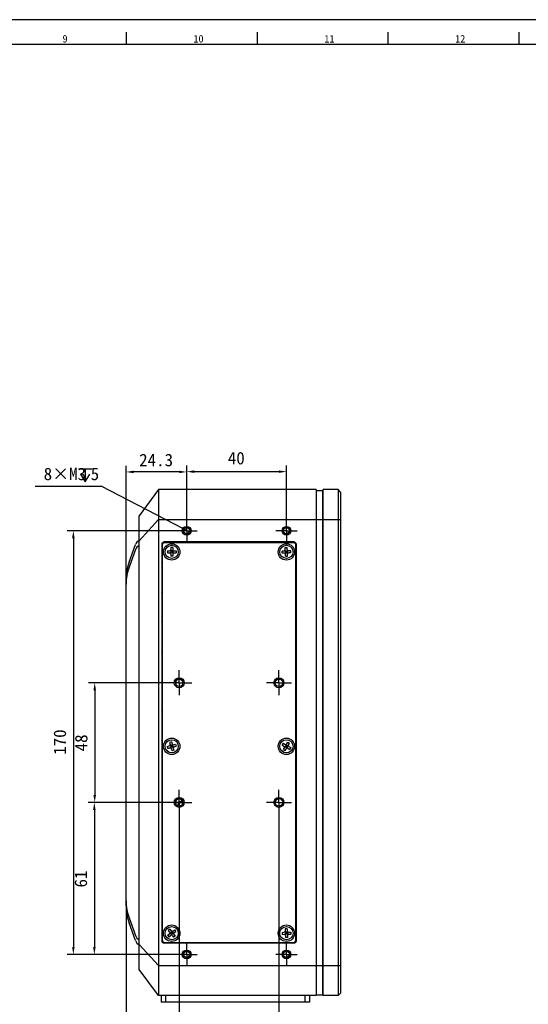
# Model space of a CAD drawing. Header units: millimetres. Extents: x 0 to 2731, y -3524 to -2222.
# Tile 17 of 221: x 430 to 634, y -3325 to -2930. Entities that reach past the tile are written whole.
import ezdxf

# ---------------------------------------------------------------- set-up
doc = ezdxf.new("R2010")
doc.units = ezdxf.units.MM
doc.header["$LTSCALE"] = 46.255
doc.header["$PDMODE"] = 3
doc.header["$PDSIZE"] = 8
doc.linetypes.add('CENTER', pattern=[0.6, 0.375, -0.075, 0.075, -0.075])
doc.layers.get('0').update_dxf_attribs({"linetype": 'CONTINUOUS'})
doc.layers.get('Defpoints').update_dxf_attribs({"linetype": 'CONTINUOUS'})
for name, color, linetype in [('00_COMPONENTS', 7, 'CONTINUOUS'), ('03_ALL_AXES', 7, 'CONTINUOUS'), ('51__DRAFT_DIMS', 7, 'CONTINUOUS')]:
    doc.layers.add(name, color=color, linetype=linetype)
doc.styles.get("Standard").update_dxf_attribs({"font": 'simfang.ttf'})
doc.styles.add('TEXTSTYLE_2', font='simfang.ttf')
doc.styles.add('TEXTSTYLE_4', font='simfang.ttf')
doc.dimstyles.new('DIMSTYLE_1', dxfattribs={"dimtxt": 5, "dimasz": 3, "dimexe": 2.5, "dimexo": 0.5, "dimgap": 1.25, "dimtad": 1, "dimdec": 1, "dimdsep": 46, "dimtxsty": 'Standard', "dimblk": '_FILLED', "dimblk1": '_FILLED', "dimblk2": '_FILLED', "dimcen": 0.09, "dimclrt": 3, "dimazin": 2, "dimtp": 0.5, "dimtm": 0.5, "dimtfac": 1, "dimtdec": 1, "dimtofl": 0, "dimtmove": 0, "dimatfit": 3, "dimldrblk": '_FILLED', "dimfxl": 1, "dimtolj": 1, "dimarcsym": 0})
doc.dimstyles.new('DIMSTYLE_3', dxfattribs={"dimtxt": 5, "dimasz": 3, "dimexe": 2.5, "dimexo": 0.5, "dimgap": 1.25, "dimtad": 1, "dimdsep": 46, "dimtxsty": 'Standard', "dimblk": '_FILLED', "dimblk1": '_FILLED', "dimblk2": '_FILLED', "dimcen": 0.09, "dimclrt": 3, "dimazin": 2, "dimtp": 0.3, "dimtm": 0.3, "dimtfac": 1, "dimtofl": 0, "dimtmove": 0, "dimatfit": 3, "dimldrblk": '_FILLED', "dimfxl": 1, "dimtolj": 1, "dimarcsym": 0})
doc.dimstyles.new('DIMSTYLE_4', dxfattribs={"dimtxt": 5, "dimasz": 3, "dimexe": 2.5, "dimexo": 0.5, "dimtad": 1, "dimdsep": 46, "dimtxsty": 'Standard', "dimblk": '_FILLED', "dimblk1": '_FILLED', "dimblk2": '_FILLED', "dimcen": 0.09, "dimclrt": 3, "dimazin": 2, "dimtp": 0.1, "dimtm": 0.1, "dimtfac": 1, "dimtofl": 0, "dimtmove": 0, "dimatfit": 1, "dimldrblk": '_FILLED', "dimfxl": 1, "dimtolj": 1, "dimarcsym": 0})
doc.dimstyles.new('DIMSTYLE_5', dxfattribs={"dimtxt": 3, "dimasz": 3, "dimexe": 2.5, "dimexo": 0.5, "dimgap": 0.75, "dimtad": 1, "dimdsep": 46, "dimtxsty": 'Standard', "dimblk": '_FILLED', "dimblk1": '_FILLED', "dimblk2": '_FILLED', "dimcen": 0.09, "dimclrt": 3, "dimazin": 2, "dimtp": 0.1, "dimtm": 0.1, "dimtfac": 1, "dimtofl": 0, "dimtmove": 0, "dimatfit": 3, "dimldrblk": '_FILLED', "dimfxl": 1, "dimtolj": 1, "dimarcsym": 0})

# ---------------------------------------------------------------- blocks, each defined once
blk = doc.blocks.new('_FILLED')
at = {"color": 0, "linetype": 'ByBlock'}
blk.add_solid([(0, 0), (-1, 0.17), (-1, -0.17)], dxfattribs=at)
blk = doc.blocks.new('*D264')
at = {"layer": '51__DRAFT_DIMS', "color": 0, "lineweight": -2}
for p, q in [((497.13, -3131.11), (497.13, -3108.83)), ((537.13, -3131.11), (537.13, -3108.83)), ((500.13, -3111.33), (534.13, -3111.33))]:
    blk.add_line(p, q, dxfattribs=at)
at = {"layer": 'Defpoints', "color": 0}
for p in [(537.13, -3111.33), (497.13, -3131.61), (537.13, -3131.61)]:
    blk.add_point(p, dxfattribs=at)
at = {"layer": '51__DRAFT_DIMS', "color": 0, "linetype": 'ByBlock', "lineweight": -2, "xscale": 3, "yscale": 3, "zscale": 3, "rotation": 180}
blk.add_blockref('_FILLED', (497.13, -3111.33), dxfattribs=at)
at = {"layer": '51__DRAFT_DIMS', "color": 0, "linetype": 'ByBlock', "lineweight": -2, "xscale": 3, "yscale": 3, "zscale": 3}
blk.add_blockref('_FILLED', (537.13, -3111.33), dxfattribs=at)
at = {"layer": '51__DRAFT_DIMS', "color": 3, "insert": (517.02, -3103.41), "char_height": 5, "attachment_point": 2, "line_spacing_factor": 0.9}
blk.add_mtext('\\A1;40', dxfattribs=at)
blk = doc.blocks.new('*D265')
at = {"layer": '51__DRAFT_DIMS', "color": 0, "lineweight": -2}
for p, q in [((493.37, -3135.04), (449.17, -3135.04)), ((451.67, -3138.04), (451.67, -3302.04)), ((492.85, -3305.04), (449.17, -3305.04))]:
    blk.add_line(p, q, dxfattribs=at)
at = {"layer": 'Defpoints', "color": 0}
for p in [(493.87, -3135.04), (451.67, -3305.04), (493.35, -3305.04)]:
    blk.add_point(p, dxfattribs=at)
at = {"layer": '51__DRAFT_DIMS', "color": 0, "linetype": 'ByBlock', "lineweight": -2, "xscale": 3, "yscale": 3, "zscale": 3}
for p, rotation in [((451.67, -3135.04), 90), ((451.67, -3305.04), 270)]:
    blk.add_blockref('_FILLED', p, dxfattribs=dict(at, rotation=rotation))
at = {"layer": '51__DRAFT_DIMS', "color": 3, "insert": (443.75, -3219.85), "char_height": 5, "attachment_point": 2, "rotation": 90, "line_spacing_factor": 0.9}
blk.add_mtext('\\A1;170', dxfattribs=at)
blk = doc.blocks.new('*D266')
at = {"layer": '51__DRAFT_DIMS', "color": 0, "lineweight": -2}
for p, q in [((489.32, -3196.04), (457.74, -3196.04)), ((460.24, -3199.04), (460.24, -3241.04)), ((489.32, -3244.04), (457.74, -3244.04))]:
    blk.add_line(p, q, dxfattribs=at)
at = {"layer": 'Defpoints', "color": 0}
for p in [(489.82, -3196.04), (460.24, -3244.04), (489.82, -3244.04)]:
    blk.add_point(p, dxfattribs=at)
at = {"layer": '51__DRAFT_DIMS', "color": 0, "linetype": 'ByBlock', "lineweight": -2, "xscale": 3, "yscale": 3, "zscale": 3}
for p, rotation in [((460.24, -3196.04), 90), ((460.24, -3244.04), 270)]:
    blk.add_blockref('_FILLED', p, dxfattribs=dict(at, rotation=rotation))
at = {"layer": '51__DRAFT_DIMS', "color": 3, "insert": (452.32, -3220.17), "char_height": 5, "attachment_point": 2, "rotation": 90, "line_spacing_factor": 0.9}
blk.add_mtext('\\A1;48', dxfattribs=at)
blk = doc.blocks.new('*D267')
at = {"layer": '51__DRAFT_DIMS', "color": 0, "lineweight": -2}
for p, q in [((490.57, -3244.04), (457.59, -3244.04)), ((460.09, -3247.04), (460.09, -3302.04)), ((493.58, -3305.04), (457.59, -3305.04))]:
    blk.add_line(p, q, dxfattribs=at)
at = {"layer": 'Defpoints', "color": 0}
for p in [(491.07, -3244.04), (460.09, -3305.04), (494.08, -3305.04)]:
    blk.add_point(p, dxfattribs=at)
at = {"layer": '51__DRAFT_DIMS', "color": 0, "linetype": 'ByBlock', "lineweight": -2, "xscale": 3, "yscale": 3, "zscale": 3}
for p, rotation in [((460.09, -3244.04), 90), ((460.09, -3305.04), 270)]:
    blk.add_blockref('_FILLED', p, dxfattribs=dict(at, rotation=rotation))
at = {"layer": '51__DRAFT_DIMS', "color": 3, "insert": (452.17, -3274.79), "char_height": 5, "attachment_point": 2, "rotation": 90, "line_spacing_factor": 0.9}
blk.add_mtext('\\A1;61', dxfattribs=at)
blk = doc.blocks.new('*D268')
at = {"layer": '51__DRAFT_DIMS', "color": 0, "lineweight": -2}
for p, q in [((494.13, -3247.68), (494.13, -3340.46)), ((472.83, -3284.09), (472.83, -3340.46)), ((491.13, -3337.96), (475.83, -3337.96))]:
    blk.add_line(p, q, dxfattribs=at)
at = {"layer": 'Defpoints', "color": 0}
for p in [(494.13, -3247.18), (472.83, -3283.59), (472.83, -3337.96)]:
    blk.add_point(p, dxfattribs=at)
at = {"layer": '51__DRAFT_DIMS', "color": 0, "linetype": 'ByBlock', "lineweight": -2, "xscale": 3, "yscale": 3, "zscale": 3, "rotation": 180}
blk.add_blockref('_FILLED', (472.83, -3337.96), dxfattribs=at)
at = {"layer": '51__DRAFT_DIMS', "color": 0, "linetype": 'ByBlock', "lineweight": -2, "xscale": 3, "yscale": 3, "zscale": 3}
blk.add_blockref('_FILLED', (494.13, -3337.96), dxfattribs=at)
at = {"layer": '51__DRAFT_DIMS', "color": 3, "insert": (483.37, -3330.67), "char_height": 5, "attachment_point": 2, "line_spacing_factor": 0.9}
blk.add_mtext('\\A1;21.3', dxfattribs=at)
blk = doc.blocks.new('*D269')
at = {"layer": '51__DRAFT_DIMS', "color": 0, "lineweight": -2}
for p, q in [((494.13, -3247.17), (494.13, -3340.79)), ((534.13, -3248.97), (534.13, -3340.79)), ((531.13, -3338.29), (497.13, -3338.29))]:
    blk.add_line(p, q, dxfattribs=at)
at = {"layer": 'Defpoints', "color": 0}
for p in [(494.13, -3246.67), (534.13, -3248.47), (494.13, -3338.29)]:
    blk.add_point(p, dxfattribs=at)
at = {"layer": '51__DRAFT_DIMS', "color": 0, "linetype": 'ByBlock', "lineweight": -2, "xscale": 3, "yscale": 3, "zscale": 3, "rotation": 180}
blk.add_blockref('_FILLED', (494.13, -3338.29), dxfattribs=at)
at = {"layer": '51__DRAFT_DIMS', "color": 0, "linetype": 'ByBlock', "lineweight": -2, "xscale": 3, "yscale": 3, "zscale": 3}
blk.add_blockref('_FILLED', (534.13, -3338.29), dxfattribs=at)
at = {"layer": '51__DRAFT_DIMS', "color": 3, "insert": (514.02, -3330.37), "char_height": 5, "attachment_point": 2, "line_spacing_factor": 0.9}
blk.add_mtext('\\A1;40', dxfattribs=at)
blk = doc.blocks.new('*D270')
at = {"layer": '51__DRAFT_DIMS', "color": 0, "lineweight": -2}
for p, q in [((472.83, -3155.99), (472.83, -3108.95)), ((497.13, -3131.87), (497.13, -3108.95)), ((494.13, -3111.45), (475.83, -3111.45))]:
    blk.add_line(p, q, dxfattribs=at)
at = {"layer": 'Defpoints', "color": 0}
for p in [(472.83, -3111.45), (497.13, -3132.37), (472.83, -3156.49)]:
    blk.add_point(p, dxfattribs=at)
at = {"layer": '51__DRAFT_DIMS', "color": 0, "linetype": 'ByBlock', "lineweight": -2, "xscale": 3, "yscale": 3, "zscale": 3, "rotation": 180}
blk.add_blockref('_FILLED', (472.83, -3111.45), dxfattribs=at)
at = {"layer": '51__DRAFT_DIMS', "color": 0, "linetype": 'ByBlock', "lineweight": -2, "xscale": 3, "yscale": 3, "zscale": 3}
blk.add_blockref('_FILLED', (497.13, -3111.45), dxfattribs=at)
at = {"layer": '51__DRAFT_DIMS', "color": 3, "insert": (484.87, -3104.16), "char_height": 5, "attachment_point": 2, "line_spacing_factor": 0.9}
blk.add_mtext('\\A1;24.3', dxfattribs=at)
blk = doc.blocks.new('*D271')
at = {"layer": '51__DRAFT_DIMS', "color": 0, "lineweight": -2}
for p in [(436.34, -3117.16), (495.8, -3134.34)]:
    blk.add_line(p, (462.78, -3117.16), dxfattribs=at)
at = {"layer": 'Defpoints', "color": 0}
for p in [(495.8, -3134.34), (498.46, -3135.73)]:
    blk.add_point(p, dxfattribs=at)
at = {"layer": '51__DRAFT_DIMS', "color": 0, "linetype": 'ByBlock', "lineweight": -2, "xscale": 3, "yscale": 3, "zscale": 3, "rotation": 332.4968346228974}
blk.add_blockref('_FILLED', (498.46, -3135.73), dxfattribs=at)
at = {"layer": '51__DRAFT_DIMS', "color": 3, "insert": (462.03, -3109.74), "char_height": 5, "attachment_point": 3, "line_spacing_factor": 0.9}
blk.add_mtext('\\A1;8×M3{\\Fgdt|c0; }5', dxfattribs=at)

msp = doc.modelspace()

# ---------------------------------------------------------------- linework, layer by layer
at = {"color": 7}
for p, q in [((841, -2929.984), (0, -2929.984)), ((473, -2939.984), (473, -2934.984)), ((525.5, -2939.984), (525.5, -2934.984)), ((578, -2939.984), (578, -2934.984)), ((630.5, -2939.984), (630.5, -2934.984)), ((831, -2939.984), (25, -2939.984))]:
    msp.add_line(p, q, dxfattribs=at)
at = {"layer": '00_COMPONENTS', "color": 7}
for p, q in [((485.827, -3118.538), (478.127, -3129.038)), ((485.827, -3118.538), (485.827, -3321.538)), ((549.127, -3118.538), (485.827, -3118.538)), ((549.127, -3118.538), (549.127, -3321.538)), ((549.227, -3119.738), (549.127, -3119.738)), ((549.227, -3321.238), (549.227, -3118.838)), ((549.227, -3118.838), (551.727, -3118.838)), ((551.727, -3321.238), (551.727, -3118.838)), ((551.827, -3119.738), (551.727, -3119.738)), ((551.827, -3321.538), (551.827, -3118.538)), ((557.827, -3118.538), (551.827, -3118.538)), ((557.827, -3118.538), (557.827, -3321.538)), ((558.827, -3119.538), (557.827, -3118.538)), ((558.827, -3119.538), (558.827, -3320.538)), ((478.127, -3311.038), (478.127, -3129.038)), ((474.033, -3147.646), (476.6, -3140.593)), ((487.127, -3140.538), (487.127, -3299.538)), ((487.327, -3140.838), (487.327, -3299.238)), ((540.127, -3139.538), (488.127, -3139.538)), ((539.927, -3139.838), (488.327, -3139.838)), ((540.927, -3299.238), (540.927, -3140.838)), ((541.127, -3299.538), (541.127, -3140.538)), ((476.6, -3142.593), (474.033, -3149.646)), ((489.38, -3143.124), (489.374, -3143.924)), ((489.374, -3143.924), (490.224, -3143.931)), ((489.38, -3143.124), (490.23, -3143.131)), ((489.407, -3143.124), (489.401, -3143.924)), ((490.576, -3144.08), (491.677, -3142.996)), ((490.585, -3142.987), (491.669, -3144.088)), ((490.72, -3144.435), (490.713, -3145.284)), ((490.73, -3143.135), (490.724, -3143.935)), ((491.524, -3143.941), (490.724, -3143.935)), ((491.527, -3143.541), (490.727, -3143.535)), ((491.53, -3143.141), (490.73, -3143.135)), ((490.741, -3141.785), (490.734, -3142.635)), ((491.54, -3141.818), (490.74, -3141.812)), ((491.54, -3141.791), (490.741, -3141.785)), ((491.13, -3143.138), (491.124, -3143.938)), ((491.52, -3144.441), (491.513, -3145.291)), ((491.53, -3143.141), (491.524, -3143.941)), ((491.54, -3141.791), (491.534, -3142.641)), ((492.024, -3143.945), (492.874, -3143.951)), ((492.03, -3143.145), (492.88, -3143.151)), ((492.852, -3143.151), (492.846, -3143.951)), ((492.88, -3143.151), (492.874, -3143.951)), ((536.208, -3143.182), (535.359, -3143.223)), ((535.398, -3144.022), (535.359, -3143.223)), ((535.426, -3144.021), (535.387, -3143.222)), ((536.247, -3143.981), (535.398, -3144.022)), ((536.554, -3143.018), (537.699, -3144.057)), ((536.607, -3144.11), (537.646, -3142.965)), ((536.642, -3141.809), (537.441, -3141.77)), ((536.684, -3142.658), (536.642, -3141.809)), ((536.644, -3141.837), (537.443, -3141.798)), ((536.708, -3143.158), (537.507, -3143.119)), ((536.747, -3143.957), (536.708, -3143.158)), ((536.727, -3143.557), (537.526, -3143.518)), ((536.747, -3143.957), (537.546, -3143.918)), ((536.812, -3145.305), (536.771, -3144.456)), ((537.146, -3143.937), (537.107, -3143.138)), ((537.483, -3142.619), (537.441, -3141.77)), ((537.546, -3143.918), (537.507, -3143.119)), ((537.611, -3145.266), (537.57, -3144.417)), ((538.855, -3143.053), (538.006, -3143.094)), ((538.894, -3143.852), (538.045, -3143.894)), ((538.867, -3143.854), (538.828, -3143.055)), ((538.894, -3143.852), (538.855, -3143.053)), ((491.513, -3145.263), (490.713, -3145.257)), ((491.513, -3145.291), (490.713, -3145.284)), ((536.811, -3145.278), (537.61, -3145.239)), ((536.812, -3145.305), (537.611, -3145.266)), ((472.827, -3285.589), (472.827, -3154.487)), ((492.927, -3196.934), (492.927, -3195.141)), ((491.048, -3219.744), (490.277, -3219.956)), ((491.056, -3219.771), (490.284, -3219.983)), ((491.048, -3219.744), (491.274, -3220.564)), ((537.238, -3220.559), (537.668, -3219.826)), ((537.655, -3219.85), (538.344, -3220.255)), ((537.668, -3219.826), (538.358, -3220.231)), ((489.333, -3221.616), (490.153, -3221.391)), ((489.333, -3221.616), (489.546, -3222.387)), ((489.36, -3221.609), (489.572, -3222.38)), ((489.546, -3222.387), (490.365, -3222.162)), ((490.277, -3219.956), (490.502, -3220.776)), ((490.455, -3221.156), (491.799, -3221.92)), ((491.406, -3221.046), (490.635, -3221.258)), ((490.635, -3221.258), (490.847, -3222.029)), ((491.512, -3221.432), (490.741, -3221.644)), ((490.745, -3222.209), (491.509, -3220.866)), ((491.619, -3221.817), (490.847, -3222.029)), ((490.98, -3222.512), (491.205, -3223.331)), ((491.021, -3221.152), (491.233, -3221.923)), ((491.969, -3223.092), (491.198, -3223.305)), ((491.977, -3223.119), (491.205, -3223.331)), ((491.406, -3221.046), (491.619, -3221.817)), ((491.751, -3222.299), (491.977, -3223.119)), ((491.888, -3220.913), (492.708, -3220.688)), ((492.101, -3221.685), (492.92, -3221.459)), ((492.682, -3220.695), (492.894, -3221.466)), ((492.708, -3220.688), (492.92, -3221.459)), ((535.821, -3220.306), (535.415, -3220.996)), ((535.415, -3220.996), (536.148, -3221.427)), ((535.844, -3220.32), (535.439, -3221.01)), ((535.821, -3220.306), (536.553, -3220.737)), ((535.895, -3222.844), (536.326, -3222.111)), ((535.895, -3222.844), (536.585, -3223.249)), ((535.909, -3222.82), (536.599, -3223.226)), ((536.379, -3221.732), (537.875, -3221.343)), ((536.985, -3220.99), (536.579, -3221.68)), ((536.579, -3221.68), (537.269, -3222.085)), ((536.585, -3223.249), (537.016, -3222.516)), ((536.782, -3221.335), (537.472, -3221.74)), ((537.329, -3221.193), (536.924, -3221.883)), ((537.321, -3222.286), (536.932, -3220.79)), ((536.985, -3220.99), (537.674, -3221.395)), ((537.674, -3221.395), (537.269, -3222.085)), ((537.7, -3222.338), (538.433, -3222.769)), ((537.928, -3220.964), (538.358, -3220.231)), ((538.105, -3221.649), (538.838, -3222.079)), ((538.815, -3222.065), (538.409, -3222.755)), ((538.838, -3222.079), (538.433, -3222.769)), ((492.927, -3244.934), (492.927, -3243.141)), ((474.033, -3290.429), (476.6, -3297.483)), ((476.6, -3299.483), (474.033, -3292.429)), ((490.371, -3294.909), (489.739, -3295.399)), ((490.388, -3294.931), (489.755, -3295.421)), ((490.371, -3294.909), (490.892, -3295.581)), ((537.445, -3294.771), (536.646, -3294.808)), ((536.646, -3294.808), (536.685, -3295.657)), ((537.446, -3294.798), (536.647, -3294.836)), ((537.445, -3294.771), (537.485, -3295.62)), ((489.498, -3297.293), (490.17, -3296.773)), ((489.498, -3297.293), (489.989, -3297.926)), ((489.52, -3297.277), (490.01, -3297.909)), ((489.739, -3295.399), (490.259, -3296.071)), ((489.989, -3297.926), (490.66, -3297.405)), ((490.36, -3296.44), (491.893, -3296.635)), ((491.198, -3295.976), (490.566, -3296.467)), ((490.566, -3296.467), (491.056, -3297.099)), ((491.443, -3296.293), (490.811, -3296.783)), ((490.882, -3296.221), (491.372, -3296.854)), ((491.03, -3297.304), (491.224, -3295.771)), ((491.688, -3296.609), (491.056, -3297.099)), ((491.198, -3295.976), (491.688, -3296.609)), ((491.362, -3297.494), (491.883, -3298.166)), ((491.593, -3295.67), (492.265, -3295.15)), ((492.498, -3297.654), (491.866, -3298.144)), ((492.515, -3297.676), (491.883, -3298.166)), ((491.994, -3297.004), (492.515, -3297.676)), ((492.083, -3296.303), (492.755, -3295.782)), ((492.243, -3295.166), (492.733, -3295.799)), ((492.265, -3295.15), (492.755, -3295.782)), ((535.36, -3296.219), (536.209, -3296.18)), ((535.36, -3296.219), (535.397, -3297.018)), ((535.387, -3296.218), (535.425, -3297.017)), ((535.397, -3297.018), (536.246, -3296.979)), ((536.556, -3296.017), (537.698, -3297.058)), ((536.606, -3297.109), (537.647, -3295.966)), ((537.508, -3296.12), (536.709, -3296.157)), ((536.709, -3296.157), (536.746, -3296.956)), ((537.526, -3296.519), (536.727, -3296.556)), ((537.545, -3296.919), (536.746, -3296.956)), ((536.769, -3297.455), (536.808, -3298.304)), ((537.606, -3298.24), (536.807, -3298.277)), ((537.608, -3298.267), (536.808, -3298.304)), ((537.108, -3296.138), (537.145, -3296.937)), ((537.508, -3296.12), (537.545, -3296.919)), ((537.568, -3297.418), (537.608, -3298.267)), ((538.007, -3296.096), (538.856, -3296.057)), ((538.044, -3296.895), (538.893, -3296.856)), ((538.829, -3296.058), (538.866, -3296.857)), ((538.856, -3296.057), (538.893, -3296.856)), ((540.127, -3300.538), (488.127, -3300.538)), ((488.327, -3300.238), (539.927, -3300.238)), ((485.827, -3321.538), (478.127, -3311.038)), ((549.127, -3321.538), (485.827, -3321.538)), ((486.827, -3321.538), (486.827, -3324.138)), ((546.327, -3321.538), (546.327, -3324.138)), ((549.227, -3320.338), (549.127, -3320.338)), ((549.227, -3321.238), (551.727, -3321.238)), ((551.827, -3320.338), (551.727, -3320.338)), ((557.827, -3321.538), (551.827, -3321.538)), ((558.827, -3320.538), (557.827, -3321.538)), ((546.327, -3324.138), (486.827, -3324.138))]:
    msp.add_line(p, q, dxfattribs=at)
at = {"layer": '00_COMPONENTS', "color": 4}
for p, q in [((485.827, -3130.538), (478.127, -3139.038)), ((485.827, -3130.538), (558.827, -3130.538)), ((495.072, -3139.838), (495.372, -3139.538)), ((506.966, -3139.838), (507.266, -3139.538)), ((518.859, -3139.838), (519.159, -3139.538)), ((530.753, -3139.838), (531.053, -3139.538)), ((540.927, -3141.557), (541.127, -3141.357)), ((487.127, -3147.783), (487.327, -3147.583)), ((540.927, -3153.451), (541.127, -3153.251)), ((487.127, -3159.677), (487.327, -3159.477)), ((540.927, -3165.344), (541.127, -3165.144)), ((487.127, -3171.57), (487.327, -3171.37)), ((540.927, -3177.238), (541.127, -3177.038)), ((487.127, -3183.464), (487.327, -3183.264)), ((540.927, -3189.131), (541.127, -3188.931)), ((487.127, -3195.357), (487.327, -3195.157)), ((540.927, -3201.025), (541.127, -3200.825)), ((487.127, -3207.251), (487.327, -3207.051)), ((540.927, -3212.918), (541.127, -3212.718)), ((487.127, -3219.144), (487.327, -3218.944)), ((540.927, -3224.812), (541.127, -3224.612)), ((487.127, -3231.038), (487.327, -3230.838)), ((540.927, -3236.706), (541.127, -3236.506)), ((487.127, -3242.931), (487.327, -3242.731)), ((494.888, -3243.556), (495.411, -3244.81)), ((540.927, -3248.599), (541.127, -3248.399)), ((487.127, -3254.825), (487.327, -3254.625)), ((540.927, -3260.493), (541.127, -3260.293)), ((487.127, -3266.718), (487.327, -3266.518)), ((540.927, -3272.386), (541.127, -3272.186)), ((487.127, -3278.612), (487.327, -3278.412)), ((540.927, -3284.28), (541.127, -3284.08)), ((487.127, -3290.506), (487.327, -3290.306)), ((540.927, -3296.173), (541.127, -3295.973)), ((485.827, -3309.538), (478.127, -3301.038)), ((488.988, -3300.538), (489.288, -3300.238)), ((500.882, -3300.538), (501.182, -3300.238)), ((512.775, -3300.538), (513.075, -3300.238)), ((524.669, -3300.538), (524.969, -3300.238)), ((536.562, -3300.538), (536.862, -3300.238)), ((485.827, -3309.538), (558.827, -3309.538)), ((488.577, -3321.538), (488.577, -3324.138)), ((544.577, -3321.538), (544.577, -3324.138))]:
    msp.add_line(p, q, dxfattribs=at)
at = {"layer": '00_COMPONENTS', "color": 7}
for centre, radius in [((497.127, -3135.038), 1.75), ((497.127, -3135.038), 1.25), ((537.127, -3135.038), 1.75), ((537.127, -3135.038), 1.25), ((491.127, -3143.538), 3.3), ((537.127, -3143.538), 3.3), ((491.127, -3143.538), 2.65), ((537.127, -3143.538), 2.65), ((494.127, -3196.038), 2), ((494.127, -3196.038), 1.499), ((534.127, -3196.038), 2), ((534.127, -3196.038), 1.499), ((491.127, -3221.538), 3.3), ((491.127, -3221.538), 2.65), ((537.127, -3221.538), 3.3), ((537.127, -3221.538), 2.65), ((494.127, -3244.038), 2), ((494.127, -3244.038), 1.499), ((534.127, -3244.038), 2), ((534.127, -3244.038), 1.499), ((491.127, -3296.538), 3.3), ((491.127, -3296.538), 2.65), ((537.127, -3296.538), 3.3), ((537.127, -3296.538), 2.65), ((497.127, -3305.038), 1.75), ((497.127, -3305.038), 1.25), ((537.127, -3305.038), 1.75), ((537.127, -3305.038), 1.25)]:
    msp.add_circle(centre, radius, dxfattribs=at)
at = {"layer": '00_COMPONENTS', "color": 4}
for centre in [(497.127, -3135.038), (537.127, -3135.038), (497.127, -3305.038), (537.127, -3305.038)]:
    msp.add_arc(centre, 1.5, 255, 195, dxfattribs=at)
at = {"layer": '00_COMPONENTS', "color": 7}
for centre, radius, start, end in [((479.419, -3141.619), 3, 115.52159, 160), ((488.127, -3140.538), 1, 90, 180), ((488.327, -3140.838), 1, 90, 180), ((539.927, -3140.838), 1, 0, 90), ((540.127, -3140.538), 1, 0, 90), ((479.419, -3143.619), 3, 115.52159, 160), ((490.22, -3144.431), 0.5, 359.55062, 89.55062), ((490.234, -3142.631), 0.5, 269.55062, 359.55062), ((492.02, -3144.445), 0.5, 89.55062, 179.55062), ((492.034, -3142.645), 0.5, 179.55062, 269.55062), ((536.184, -3142.682), 0.5, 272.78106, 2.78106), ((536.271, -3144.48), 0.5, 2.78106, 92.78106), ((537.982, -3142.595), 0.5, 182.78106, 272.78106), ((538.069, -3144.393), 0.5, 92.78106, 182.78106), ((492.827, -3154.487), 20, 160, 180), ((492.827, -3156.487), 20, 160, 180), ((490.02, -3220.909), 0.5, 285.3804, 15.3804), ((490.498, -3222.644), 0.5, 15.3804, 105.3804), ((491.756, -3220.431), 0.5, 195.3804, 285.3804), ((492.233, -3222.167), 0.5, 105.3804, 195.3804), ((535.895, -3221.858), 0.5, 329.56371, 59.56371), ((536.807, -3220.306), 0.5, 239.56371, 329.56371), ((537.447, -3222.77), 0.5, 59.56371, 149.56371), ((538.359, -3221.218), 0.5, 149.56371, 239.56371), ((495.802, -3245.748), 2.375, 112.61986, 171.02439), ((494.552, -3242.748), 0.875, 292.61986, 332.92538), ((492.827, -3283.589), 20, 180, 200), ((492.827, -3285.589), 20, 180, 200), ((479.419, -3296.457), 3, 200, 244.47841), ((489.864, -3296.378), 0.5, 307.77362, 37.77362), ((490.967, -3297.8), 0.5, 37.77362, 127.77362), ((491.287, -3295.275), 0.5, 217.77362, 307.77362), ((492.389, -3296.698), 0.5, 127.77362, 217.77362), ((536.186, -3295.68), 0.5, 272.66091, 2.66091), ((536.27, -3297.478), 0.5, 2.66091, 92.66091), ((537.984, -3295.597), 0.5, 182.66091, 272.66091), ((538.068, -3297.395), 0.5, 92.66091, 182.66091), ((479.419, -3298.457), 3, 200, 244.47841), ((488.127, -3299.538), 1, 180, 270), ((488.327, -3299.238), 1, 180, 270), ((539.927, -3299.238), 1, 270, 0), ((540.127, -3299.538), 1, 270, 0)]:
    msp.add_arc(centre, radius, start, end, dxfattribs=at)
at = {"layer": '03_ALL_AXES', "color": 1, "linetype": 'CENTER'}
for p, q in [((497.127, -3135.038), (497.127, -3130.788)), ((537.127, -3135.038), (537.127, -3130.788)), ((497.127, -3135.038), (492.877, -3135.038)), ((497.127, -3135.038), (497.127, -3139.288)), ((497.127, -3135.038), (501.377, -3135.038)), ((537.127, -3135.038), (532.877, -3135.038)), ((537.127, -3135.038), (537.127, -3139.288)), ((537.127, -3135.038), (541.377, -3135.038)), ((494.127, -3196.038), (494.127, -3191.038)), ((534.127, -3196.038), (534.127, -3191.038)), ((494.127, -3196.038), (489.127, -3196.038)), ((494.127, -3196.038), (494.127, -3201.038)), ((494.127, -3196.038), (499.127, -3196.038)), ((534.127, -3196.038), (529.127, -3196.038)), ((534.127, -3196.038), (534.127, -3201.038)), ((534.127, -3196.038), (539.127, -3196.038)), ((494.127, -3244.038), (494.127, -3239.038)), ((534.127, -3244.038), (534.127, -3239.038)), ((494.127, -3244.038), (489.127, -3244.038)), ((494.127, -3244.038), (494.127, -3249.038)), ((494.127, -3244.038), (499.127, -3244.038)), ((534.127, -3244.038), (529.127, -3244.038)), ((534.127, -3244.038), (539.127, -3244.038)), ((534.127, -3244.038), (534.127, -3249.038)), ((497.127, -3305.038), (497.127, -3300.788)), ((537.127, -3305.038), (537.127, -3300.788)), ((497.127, -3305.038), (492.877, -3305.038)), ((497.127, -3305.038), (501.377, -3305.038)), ((497.127, -3305.038), (497.127, -3309.288)), ((537.127, -3305.038), (532.877, -3305.038)), ((537.127, -3305.038), (541.377, -3305.038)), ((537.127, -3305.038), (537.127, -3309.288))]:
    msp.add_line(p, q, dxfattribs=at)
at = {"layer": '51__DRAFT_DIMS', "color": 3}
for p, q in [((453.698, -3110.239), (459.115, -3110.239)), ((456.407, -3110.239), (456.407, -3115.447))]:
    msp.add_line(p, q, dxfattribs=at)
msp.add_lwpolyline([(454.532, -3112.322), (456.407, -3115.447), (458.282, -3112.322)], dxfattribs=at)

# ---------------------------------------------------------------- texts
at = {"color": 3}
for s, style, p in [('9', 'TEXTSTYLE_2', (447.319, -2939.137)), ('10', 'TEXTSTYLE_4', (499.819, -2939.137)), ('11', 'TEXTSTYLE_4', (552.319, -2939.137)), ('12', 'TEXTSTYLE_4', (604.819, -2939.137))]:
    msp.add_text(s, height=3, dxfattribs=dict(at, style=style)).set_placement(p)

# ---------------------------------------------------------------- dimensions: what is measured, and where the dimension line sits
at = {"layer": '51__DRAFT_DIMS', "color": 4}
for base, p1, p2, picture, middle in [((472.827, -3111.455), (497.127, -3132.37), (472.827, -3156.487), '*D270', (484.874, -3111.455)), ((472.827, -3337.965), (494.127, -3247.179), (472.827, -3283.589), '*D268', (483.374, -3337.965))]:
    dim = msp.add_linear_dim(base=base, p1=p1, p2=p2, angle=180, dimstyle='DIMSTYLE_4', override={"dimpost": '<>'}, dxfattribs=at)
    dim.commit()
    dim.dimension.update_dxf_attribs({"geometry": picture, "text_midpoint": middle, "dimtype": 160})
dim = msp.add_linear_dim(base=(537.127, -3111.33), p1=(497.127, -3131.614), p2=(537.127, -3131.614), dimstyle='DIMSTYLE_1', dxfattribs=at)
dim.commit()
dim.dimension.update_dxf_attribs({"geometry": '*D264', "text_midpoint": (517.024, -3111.33), "dimtype": 160})
dim = msp.add_diameter_dim_2p(p1=(495.796, -3134.345), p2=(498.457, -3135.73), text='8×M3{\\Fgdt|c0; }5', dimstyle='DIMSTYLE_5', override={"dimtxt": 5, "dimtih": 1, "dimtoh": 1, "dimdec": 0, "dimtxsty": 'Standard'}, dxfattribs=at)
dim.commit()
dim.dimension.update_dxf_attribs({"geometry": '*D271', "text_midpoint": (449.186, -3117.157), "dimtype": 163})
for base, p1, p2, angle, dimstyle, picture, middle in [((451.669, -3305.038), (493.867, -3135.038), (493.351, -3305.038), 270, 'DIMSTYLE_3', '*D265', (451.669, -3219.852)), ((460.241, -3244.038), (489.822, -3196.038), (489.822, -3244.038), 270, 'DIMSTYLE_1', '*D266', (460.241, -3220.17)), ((460.086, -3305.038), (491.066, -3244.038), (494.077, -3305.038), 270, 'DIMSTYLE_1', '*D267', (460.086, -3274.787)), ((494.127, -3338.289), (534.127, -3248.47), (494.127, -3246.666), 180, 'DIMSTYLE_1', '*D269', (514.024, -3338.289))]:
    dim = msp.add_linear_dim(base=base, p1=p1, p2=p2, angle=angle, dimstyle=dimstyle, dxfattribs=at)
    dim.commit()
    dim.dimension.update_dxf_attribs({"geometry": picture, "text_midpoint": middle, "dimtype": 160})

doc.saveas('drawing.dxf')
